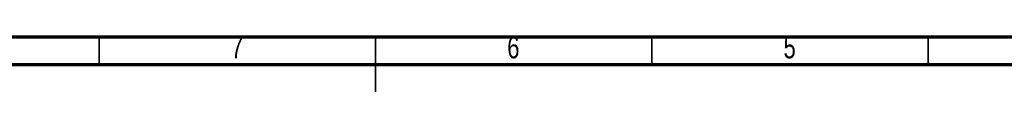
# Model space of a CAD drawing. Header units: millimetres. Extents: x 5 to 594, y 5 to 415.
# Tile 32 of 42: x 233 to 411, y 405 to 415. Entities that reach past the tile are written whole.
import ezdxf

# ---------------------------------------------------------------- set-up
doc = ezdxf.new("R2010")
doc.units = ezdxf.units.MM
doc.layers.add('NOTES', color=6, linetype='Continuous')
doc.styles.add('SLDTEXTSTYLE0', font='TXT', dxfattribs={"width": 0.75})

msp = doc.modelspace()

# ---------------------------------------------------------------- linework, layer by layer
at = {"color": 7, "linetype": 'Continuous', "lineweight": 70}
for p, q in [((5, 415), (589, 415)), ((10, 410), (584, 410))]:
    msp.add_line(p, q, dxfattribs=at)
at = {"color": 7, "linetype": 'Continuous', "lineweight": 35}
for p, q in [((247, 410), (247, 415)), ((297, 415.001), (297, 404.999)), ((297, 410), (297, 415)), ((347, 410), (347, 415)), ((397, 410), (397, 415))]:
    msp.add_line(p, q, dxfattribs=at)
at = {"color": 7, "linetype": 'Continuous', "lineweight": 18}
msp.add_line((297, 415), (297, 405), dxfattribs=at)

# ---------------------------------------------------------------- texts
at = {"layer": 'NOTES', "color": 211, "char_height": 3.9688, "attachment_point": 2, "style": 'SLDTEXTSTYLE0'}
for s, insert in [('7', (271.96, 415.0602)), ('6', (321.96, 415.0602)), ('5', (371.96, 415.0602))]:
    msp.add_mtext(s, dxfattribs=dict(at, insert=insert))

doc.saveas('drawing.dxf')
